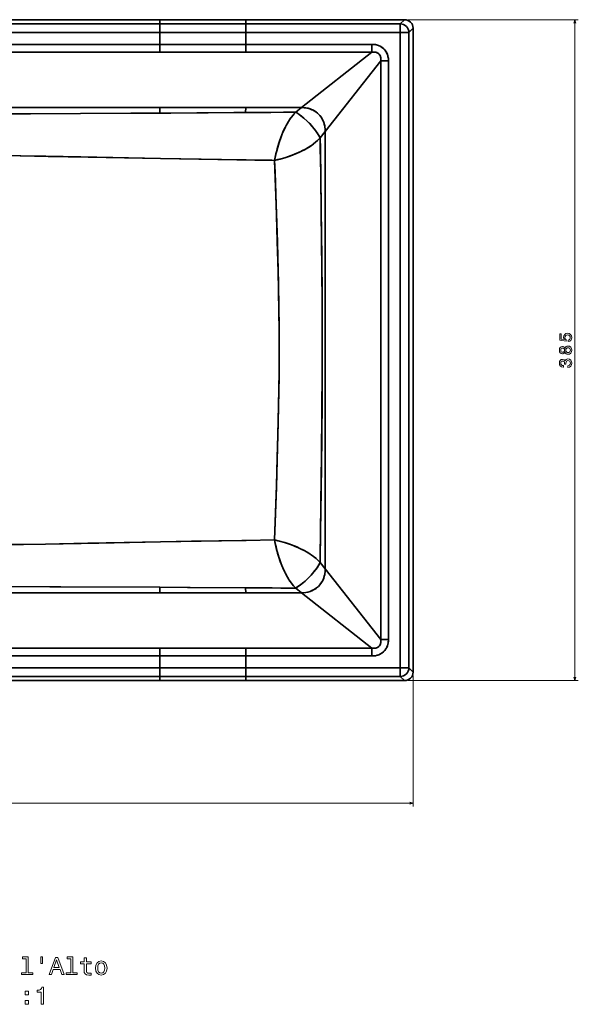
# Model space of a CAD drawing. Extents: x 317 to 1914, y 39 to 1273.
# Tile 3 of 5: x 643 to 968, y 39 to 613. Entities that reach past the tile are written whole.
import ezdxf

# ---------------------------------------------------------------- set-up
doc = ezdxf.new("R2010")
doc.units = 0

msp = doc.modelspace()

# ---------------------------------------------------------------- linework, layer by layer
at = {"color": 7, "lineweight": 35}
for p, q in [((594.5, 613.03), (724.5, 613.03)), ((724.5, 613.03), (594.5, 613.03)), ((594.5, 610.58), (724.5, 610.58)), ((724.5, 610.58), (594.5, 610.58)), ((774.5, 613.03), (724.5, 613.03)), ((774.5, 613.03), (724.5, 613.03)), ((724.5, 610.58), (774.5, 610.58)), ((774.5, 610.58), (724.5, 610.58)), ((867.06, 613.03), (774.5, 613.03)), ((774.5, 613.03), (867.06, 613.03)), ((774.5, 610.58), (864.6, 610.58)), ((864.6, 610.58), (774.5, 610.58)), ((594.5, 605.58), (724.5, 605.58)), ((724.5, 605.58), (594.5, 605.58)), ((724.5, 605.58), (774.5, 605.58)), ((724.5, 605.58), (774.5, 605.58)), ((864.6, 605.58), (774.5, 605.58)), ((774.5, 605.58), (864.6, 605.58)), ((864.6, 235.37), (864.6, 605.58)), ((864.6, 605.58), (864.6, 235.37)), ((869.6, 605.58), (869.6, 235.37)), ((869.6, 235.37), (869.6, 605.58)), ((872.06, 232.92), (872.06, 608.03)), ((872.06, 608.03), (872.06, 232.92)), ((724.5, 598.67), (594.5, 598.67)), ((594.5, 598.67), (724.5, 598.67)), ((774.5, 598.67), (724.5, 598.67)), ((774.5, 598.67), (724.5, 598.67)), ((774.5, 598.67), (848.07, 598.67)), ((848.07, 598.67), (774.5, 598.67)), ((594.5, 594.14), (724.5, 594.14)), ((724.5, 594.14), (594.5, 594.14)), ((724.5, 594.14), (774.5, 594.14)), ((774.5, 594.14), (724.5, 594.14)), ((774.5, 594.14), (848.07, 594.14)), ((848.07, 594.14), (774.5, 594.14)), ((806.93, 561.84), (848.07, 594.14)), ((848.07, 594.14), (806.93, 561.84)), ((853.16, 589.04), (820.87, 547.9)), ((820.87, 547.9), (853.16, 589.04)), ((853.16, 589.04), (853.16, 251.91)), ((853.16, 251.91), (853.16, 589.04)), ((857.69, 589.04), (857.69, 251.91)), ((857.69, 251.91), (857.69, 589.04)), ((594.5, 561.84), (724.5, 561.84)), ((724.5, 561.84), (594.5, 561.84)), ((724.5, 561.84), (774.5, 561.84)), ((774.5, 561.84), (724.5, 561.84)), ((774.5, 561.84), (806.93, 561.84)), ((806.93, 561.84), (774.5, 561.84)), ((820.87, 547.9), (820.87, 293.05)), ((820.87, 293.05), (820.87, 547.9)), ((820.87, 293.05), (853.16, 251.91)), ((853.16, 251.91), (820.87, 293.05)), ((724.5, 279.11), (594.5, 279.11)), ((594.5, 279.11), (724.5, 279.11)), ((724.5, 279.11), (774.5, 279.11)), ((724.5, 279.11), (774.5, 279.11)), ((806.93, 279.11), (774.5, 279.11)), ((774.5, 279.11), (806.93, 279.11)), ((848.07, 246.82), (806.93, 279.11)), ((806.93, 279.11), (848.07, 246.82)), ((724.5, 246.82), (594.5, 246.82)), ((594.5, 246.82), (724.5, 246.82)), ((724.5, 246.82), (774.5, 246.82)), ((774.5, 246.82), (724.5, 246.82)), ((848.07, 246.82), (774.5, 246.82)), ((774.5, 246.82), (848.07, 246.82)), ((724.5, 242.28), (594.5, 242.28)), ((594.5, 242.28), (724.5, 242.28)), ((724.5, 242.28), (774.5, 242.28)), ((774.5, 242.28), (724.5, 242.28)), ((848.07, 242.28), (774.5, 242.28)), ((774.5, 242.28), (848.07, 242.28)), ((724.5, 235.37), (594.5, 235.37)), ((594.5, 235.37), (724.5, 235.37)), ((774.5, 235.37), (724.5, 235.37)), ((774.5, 235.37), (724.5, 235.37)), ((864.6, 235.37), (774.5, 235.37)), ((774.5, 235.37), (864.6, 235.37)), ((724.5, 230.38), (594.5, 230.38)), ((594.5, 230.38), (724.5, 230.38)), ((724.5, 230.38), (774.5, 230.38)), ((724.5, 230.38), (774.5, 230.38)), ((864.6, 230.38), (774.5, 230.38)), ((774.5, 230.38), (864.6, 230.38)), ((594.5, 227.92), (724.5, 227.92)), ((724.5, 227.92), (594.5, 227.92)), ((774.5, 227.92), (724.5, 227.92)), ((724.5, 227.92), (774.5, 227.92)), ((774.5, 227.92), (867.06, 227.92)), ((867.06, 227.92), (774.5, 227.92))]:
    msp.add_line(p, q, dxfattribs=at)
at = {"color": 7, "lineweight": 35, "ltscale": 0.061325}
for p, q in [((724.5, 613.03), (724.5, 610.58)), ((724.5, 610.58), (724.5, 613.03)), ((774.5, 610.58), (774.5, 613.03)), ((774.5, 613.03), (774.5, 610.58)), ((724.5, 227.92), (724.5, 230.38)), ((724.5, 227.92), (724.5, 230.38)), ((774.5, 230.38), (774.5, 227.92)), ((774.5, 230.38), (774.5, 227.92))]:
    msp.add_line(p, q, dxfattribs=at)
at = {"color": 7, "lineweight": 35, "ltscale": 0.124973}
for p, q in [((724.5, 610.58), (724.5, 605.58)), ((724.5, 605.58), (724.5, 610.58)), ((774.5, 605.58), (774.5, 610.58)), ((774.5, 610.58), (774.5, 605.58)), ((864.6, 610.58), (864.6, 605.58)), ((864.6, 605.58), (864.6, 610.58)), ((864.6, 605.58), (869.6, 605.58)), ((869.6, 605.58), (864.6, 605.58)), ((724.5, 230.38), (724.5, 235.37)), ((724.5, 235.37), (724.5, 230.38)), ((774.5, 235.37), (774.5, 230.38)), ((774.5, 230.38), (774.5, 235.37)), ((864.6, 230.38), (864.6, 235.37)), ((864.6, 235.37), (869.6, 235.37)), ((869.6, 235.37), (864.6, 235.37)), ((864.6, 235.37), (864.6, 230.38))]:
    msp.add_line(p, q, dxfattribs=at)
at = {"color": 7, "lineweight": 35, "ltscale": 0.086727}
for p, q in [((867.06, 613.03), (864.6, 610.58)), ((864.6, 610.58), (867.06, 613.03)), ((872.06, 608.03), (869.6, 605.58)), ((869.6, 605.58), (872.06, 608.03)), ((869.6, 235.37), (872.06, 232.92)), ((872.06, 232.92), (869.6, 235.37)), ((867.06, 227.92), (864.6, 230.38)), ((864.6, 230.38), (867.06, 227.92))]:
    msp.add_line(p, q, dxfattribs=at)
at = {"color": 7, "lineweight": 13}
for p, q in [((869.06, 613.03), (968.36, 613.03)), ((966.36, 227.92), (966.36, 613.03)), ((872.06, 230.92), (872.06, 154.52)), ((869.06, 227.92), (968.36, 227.92)), ((316.94, 156.52), (872.06, 156.52))]:
    msp.add_line(p, q, dxfattribs=at)
at = {"color": 7, "lineweight": 35, "ltscale": 0.172751}
for p, q in [((724.5, 598.67), (724.5, 605.58)), ((724.5, 598.67), (724.5, 605.58)), ((774.5, 605.58), (774.5, 598.67)), ((774.5, 605.58), (774.5, 598.67)), ((724.5, 235.37), (724.5, 242.28)), ((724.5, 235.37), (724.5, 242.28)), ((774.5, 242.28), (774.5, 235.37)), ((774.5, 242.28), (774.5, 235.37))]:
    msp.add_line(p, q, dxfattribs=at)
at = {"color": 7, "lineweight": 35, "ltscale": 0.113412}
for p, q in [((724.5, 598.67), (724.5, 594.14)), ((724.5, 594.14), (724.5, 598.67)), ((774.5, 598.67), (774.5, 594.14)), ((774.5, 594.14), (774.5, 598.67)), ((848.07, 594.14), (848.07, 598.67)), ((848.07, 598.67), (848.07, 594.14)), ((857.69, 589.04), (853.16, 589.04)), ((853.16, 589.04), (857.69, 589.04)), ((724.5, 242.28), (724.5, 246.82)), ((724.5, 242.28), (724.5, 246.82)), ((774.5, 246.82), (774.5, 242.28)), ((774.5, 246.82), (774.5, 242.28)), ((848.07, 242.28), (848.07, 246.82)), ((848.07, 246.82), (848.07, 242.28)), ((853.16, 251.91), (857.69, 251.91)), ((857.69, 251.91), (853.16, 251.91))]:
    msp.add_line(p, q, dxfattribs=at)
at = {"color": 7, "lineweight": 35, "ltscale": 0.081136}
for p, q in [((724.5, 558.6), (724.5, 561.84)), ((724.5, 561.84), (724.5, 558.6))]:
    msp.add_line(p, q, dxfattribs=at)
at = {"color": 7, "lineweight": 35, "ltscale": 0.072772}
for p, q in [((774.5, 561.84), (774.36, 558.94)), ((774.36, 558.94), (774.5, 561.84))]:
    msp.add_line(p, q, dxfattribs=at)
at = {"color": 7, "lineweight": 35, "ltscale": 0.106952}
for p, q in [((803.64, 559.11), (806.93, 561.84)), ((806.93, 561.84), (803.64, 559.11))]:
    msp.add_line(p, q, dxfattribs=at)
at = {"color": 7, "lineweight": 35, "ltscale": 0.117818}
for p, q in [((817.9, 544.24), (820.87, 547.9)), ((820.87, 547.9), (817.9, 544.24))]:
    msp.add_line(p, q, dxfattribs=at)
at = {"color": 7, "lineweight": 35, "ltscale": 0.412503}
msp.add_line((791.33, 531.08), (774.83, 531.34), dxfattribs=at)
at = {"color": 7, "lineweight": 35, "ltscale": 0.41235}
for p, q in [((791.32, 309.88), (774.82, 309.62)), ((774.82, 309.62), (791.32, 309.88))]:
    msp.add_line(p, q, dxfattribs=at)
at = {"color": 7, "lineweight": 35, "ltscale": 0.117937}
for p, q in [((820.87, 293.05), (817.9, 296.72)), ((817.9, 296.72), (820.87, 293.05))]:
    msp.add_line(p, q, dxfattribs=at)
at = {"color": 7, "lineweight": 35, "ltscale": 0.000354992}
msp.add_line((820.8, 293.13), (820.81, 293.12), dxfattribs=at)
at = {"color": 7, "lineweight": 35, "ltscale": 0.000357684}
msp.add_line((820.81, 293.12), (820.8, 293.13), dxfattribs=at)
at = {"color": 7, "lineweight": 35, "ltscale": 0.081133}
for p, q in [((724.5, 279.11), (724.5, 282.36)), ((724.5, 282.36), (724.5, 279.11))]:
    msp.add_line(p, q, dxfattribs=at)
at = {"color": 7, "lineweight": 35, "ltscale": 0.072839}
for p, q in [((774.5, 279.11), (774.36, 282.02)), ((774.36, 282.02), (774.5, 279.11))]:
    msp.add_line(p, q, dxfattribs=at)
at = {"color": 7, "lineweight": 35, "ltscale": 0.107211}
msp.add_line((806.93, 279.11), (803.63, 281.86), dxfattribs=at)
at = {"color": 7, "lineweight": 35, "ltscale": 0.107209}
msp.add_line((803.63, 281.86), (806.93, 279.11), dxfattribs=at)
at = {"color": 7, "lineweight": 13}
for points in [[(966.88, 611.1), (966.36, 613.03), (965.84, 611.1)], [(965.84, 229.85), (966.36, 227.92), (966.88, 229.85)], [(870.12, 156), (872.06, 156.52), (870.12, 157.04)]]:
    msp.add_lwpolyline(points, dxfattribs=at)
at = {"color": 7, "lineweight": 35}
for points in [[(848.07, 598.67), (849.38, 598.6), (850.05, 598.5), (850.71, 598.37), (851.33, 598.19), (851.94, 597.98), (852.83, 597.59), (853.67, 597.1), (854.45, 596.52), (855.03, 595.98), (855.57, 595.39), (856.05, 594.75), (856.37, 594.25), (856.65, 593.72), (857.09, 592.68), (857.41, 591.6), (857.54, 590.97), (857.62, 590.33), (857.69, 589.04)], [(857.69, 589.04), (857.65, 590.07), (857.52, 591.08), (857.29, 592.08), (856.96, 593.03), (856.53, 593.95), (856, 594.82), (855.41, 595.58), (854.73, 596.27), (853.99, 596.88), (853.18, 597.4), (852.32, 597.83), (851.38, 598.18), (850.4, 598.44), (849.41, 598.6), (848.74, 598.65), (848.07, 598.67)], [(853.16, 589.04), (853.22, 589.99), (853.17, 590.9), (853.08, 591.33), (852.96, 591.75), (852.72, 592.32), (852.38, 592.83), (851.97, 593.26), (851.48, 593.62), (851.13, 593.8), (850.77, 593.94), (850.34, 594.07), (849.89, 594.15), (848.99, 594.2), (848.07, 594.14)], [(848.07, 594.14), (849.02, 594.2), (849.94, 594.14), (850.39, 594.05), (850.82, 593.92), (851.19, 593.77), (851.54, 593.58), (851.97, 593.26), (852.34, 592.88), (852.65, 592.43), (852.83, 592.09), (852.97, 591.72), (853.09, 591.28), (853.17, 590.83), (853.22, 589.94), (853.16, 589.04)], [(594.5, 558.14), (627.84, 558.21), (678.25, 558.37), (724.5, 558.6)], [(594.5, 558.14), (649.05, 558.27), (707.47, 558.5), (724.5, 558.6)], [(724.5, 558.6), (767.53, 558.89), (774.36, 558.94)], [(774.36, 558.94), (730.86, 558.64), (724.5, 558.6)], [(774.36, 558.94), (780.25, 558.98), (789.05, 559.05), (798.61, 559.09), (803.18, 559.1), (803.64, 559.11)], [(774.36, 558.94), (780.26, 558.98), (789.06, 559.05), (796.44, 559.1), (803.18, 559.1), (803.64, 559.11)], [(803.64, 559.11), (802.79, 558.25), (802.11, 557.47), (800.86, 555.87), (799.66, 554.1), (798.99, 553), (798.33, 551.85), (797.66, 550.58), (797.01, 549.26), (795.82, 546.58), (794.91, 544.28), (793.92, 541.43), (793.13, 538.84), (792.53, 536.63), (792.08, 534.78), (791.68, 532.91), (791.33, 531.08)], [(803.64, 559.11), (802.6, 558.03), (801.97, 557.3), (801.35, 556.52), (800.68, 555.62), (800.03, 554.67), (799.37, 553.64), (798.08, 551.38), (797.44, 550.15), (796.8, 548.82), (796.18, 547.44), (795.56, 545.96), (794.97, 544.43), (794.38, 542.81), (793.83, 541.15), (792.86, 537.87), (792.02, 534.51), (791.33, 531.08)], [(817.9, 544.24), (817.09, 545.65), (816.11, 547.16), (815, 548.71), (813.39, 550.7), (811.79, 552.47), (810.07, 554.16), (808.32, 555.72), (806.6, 557.07), (804.59, 558.49), (803.7, 559.07), (803.64, 559.11)], [(803.64, 559.11), (803.67, 559.09), (804.59, 558.5), (805.59, 557.81), (806.94, 556.82), (808.45, 555.61), (810.25, 554), (812, 552.24), (813.28, 550.83), (814.47, 549.4), (815.19, 548.46), (816.36, 546.8), (817.33, 545.25), (817.9, 544.24)], [(806.93, 561.84), (807.77, 561.82), (808.61, 561.76), (809.4, 561.66), (810.19, 561.53), (811.25, 561.27), (812.3, 560.93), (813.32, 560.52), (814.36, 559.97), (815.36, 559.34), (816.29, 558.62), (817.15, 557.81), (817.62, 557.29), (818.07, 556.74), (818.86, 555.58), (819.52, 554.34), (820.04, 553.04), (820.43, 551.69), (820.68, 550.44), (820.82, 549.17), (820.87, 547.9)], [(820.87, 547.9), (820.85, 548.74), (820.79, 549.58), (820.69, 550.37), (820.55, 551.15), (820.3, 552.19), (819.98, 553.21), (819.58, 554.19), (819.05, 555.25), (818.43, 556.25), (817.73, 557.17), (816.94, 558.02), (816.24, 558.66), (815.48, 559.25), (814.68, 559.79), (813.92, 560.22), (813.12, 560.6), (812.01, 561.04), (810.8, 561.39), (809.54, 561.64), (808.25, 561.79), (806.93, 561.84)], [(791.33, 531.08), (793.17, 531.5), (794.99, 531.97), (797.32, 532.63), (799.6, 533.37), (801.81, 534.17), (803.38, 534.79), (804.91, 535.44), (807.32, 536.58), (808.68, 537.29), (810.96, 538.59), (812.5, 539.58), (813.93, 540.6), (815.19, 541.6), (816.35, 542.62), (817.16, 543.42), (817.9, 544.24)], [(791.33, 531.08), (792.97, 531.45), (794.6, 531.86), (797.86, 532.8), (799.44, 533.32), (802.52, 534.45), (804.02, 535.06), (806.26, 536.06), (807.68, 536.76), (809.4, 537.68), (811.04, 538.64), (812.58, 539.63), (814.01, 540.66), (815.24, 541.63), (816.36, 542.63), (817.37, 543.65), (817.9, 544.24)], [(817.9, 544.24), (817.99, 537.77), (818.43, 502.43), (818.76, 474.28), (818.96, 451.96), (819.05, 433.74), (819.06, 408.95), (818.92, 384.14), (818.68, 359.4), (818.34, 331.54), (818.12, 313.42), (817.96, 301.78), (817.9, 296.72)], [(817.9, 544.24), (817.98, 538.34), (818.18, 523.37), (818.45, 501), (818.83, 467.18), (818.99, 447.62), (819.07, 422.87), (819.07, 416.67), (818.98, 391.86), (818.78, 369.16), (818.43, 338.58), (818.14, 314.88), (817.91, 297.69), (817.9, 296.72)], [(594.5, 533.81), (605.13, 533.87), (615.76, 533.87), (627.93, 533.81), (642.95, 533.66), (657.96, 533.43), (678.42, 533.07), (724.88, 532.18)], [(724.88, 532.18), (682.65, 532.98), (659.26, 533.41), (643.49, 533.65), (625.27, 533.83), (616.14, 533.87), (605.32, 533.87), (594.5, 533.81)], [(724.88, 532.18), (769.38, 531.43), (774.83, 531.34)], [(724.88, 532.18), (772.21, 531.38), (774.83, 531.34)], [(774.83, 531.34), (779.75, 531.27), (789.67, 531.11), (791.33, 531.08)], [(791.33, 531.08), (792.39, 500.05), (792.92, 483.32), (793.16, 474.89), (793.53, 459.54), (793.79, 444.87), (793.9, 434.77), (793.96, 424.66), (793.96, 417.78), (793.92, 407.89), (793.81, 398.01), (793.65, 388.01), (793.28, 371.05), (792.87, 356.21), (792.37, 340.58), (791.32, 309.88)], [(791.32, 309.88), (792.4, 341.59), (792.91, 357.75), (793.44, 377.96), (793.66, 388.2), (793.78, 395.54), (793.9, 405.67), (793.96, 415.8), (793.96, 422.54), (793.92, 432.51), (793.82, 442.46), (793.6, 455.75), (793.38, 466.13), (792.9, 484.01), (792.43, 498.88), (791.57, 524.13), (791.33, 531.08)], [(791.32, 309.88), (791.68, 308), (792.08, 306.14), (792.52, 304.3), (793.01, 302.49), (793.79, 299.88), (794.66, 297.33), (795.58, 294.93), (796.56, 292.65), (797.45, 290.77), (798.38, 289.01), (799.32, 287.4), (800.27, 285.91), (801.19, 284.62), (802.14, 283.44), (802.88, 282.61), (803.63, 281.86)], [(803.63, 281.86), (803.03, 282.46), (802.43, 283.11), (801.77, 283.89), (801.11, 284.73), (799.85, 286.55), (799.19, 287.61), (798.54, 288.72), (797.3, 291.07), (796.15, 293.58), (795.19, 295.92), (794.15, 298.8), (793.6, 300.49), (793.09, 302.22), (792.6, 304.02), (792.15, 305.84), (791.73, 307.73), (791.32, 309.88)], [(791.32, 309.88), (793.16, 309.46), (794.98, 309), (797.31, 308.33), (799.58, 307.59), (801.8, 306.79), (803.36, 306.17), (804.89, 305.52), (806.83, 304.62), (808.9, 303.55), (810.86, 302.42), (812.7, 301.24), (814.08, 300.24), (815.36, 299.22), (816.48, 298.21), (817.46, 297.21), (817.9, 296.72)], [(817.9, 296.72), (817.46, 297.21), (816.36, 298.32), (815.6, 299.02), (814.78, 299.7), (813.87, 300.41), (812.9, 301.1), (811.84, 301.82), (810.73, 302.51), (809.53, 303.21), (808.29, 303.88), (806.47, 304.8), (804.28, 305.79), (802.76, 306.42), (800.02, 307.44), (797.18, 308.37), (794.27, 309.18), (791.32, 309.88)], [(594.5, 307.14), (612.67, 307.08), (618.73, 307.09), (631.75, 307.18), (644.77, 307.33), (657.8, 307.52), (688.79, 308.09), (724.88, 308.78)], [(724.88, 308.78), (682.48, 307.97), (657.81, 307.52), (644.95, 307.33), (632.08, 307.18), (619.22, 307.09), (610.11, 307.08), (594.5, 307.14)], [(724.88, 308.78), (772.19, 309.57), (774.82, 309.62)], [(774.82, 309.62), (742.93, 309.09), (724.88, 308.78)], [(817.9, 296.72), (817.08, 295.31), (816.04, 293.7), (814.84, 292.06), (813.39, 290.26), (811.8, 288.52), (810.09, 286.82), (808.33, 285.26), (806.61, 283.9), (804.59, 282.48), (803.69, 281.9), (803.63, 281.86)], [(817.9, 296.72), (817.28, 295.63), (816.54, 294.45), (815.5, 292.94), (814.25, 291.3), (812.67, 289.45), (810.9, 287.6), (809.06, 285.89), (807.28, 284.41), (806.21, 283.6), (805.19, 282.88), (803.66, 281.88), (803.63, 281.86)], [(806.93, 279.11), (808.24, 279.16), (809.53, 279.31), (810.79, 279.56), (812, 279.92), (813.12, 280.35), (814.34, 280.97), (815.49, 281.7), (816.54, 282.56), (817.49, 283.51), (818.32, 284.56), (819.05, 285.71), (819.46, 286.49), (819.81, 287.3), (820.28, 288.68), (820.61, 290.1), (820.8, 291.56), (820.87, 293.05)], [(820.87, 293.05), (820.85, 292.21), (820.78, 291.36), (820.69, 290.58), (820.55, 289.79), (820.29, 288.73), (819.96, 287.68), (819.54, 286.66), (819, 285.61), (818.36, 284.62), (817.64, 283.69), (816.83, 282.83), (816.31, 282.35), (815.76, 281.91), (814.6, 281.12), (813.36, 280.46), (812.06, 279.94), (810.71, 279.55), (809.46, 279.3), (808.2, 279.16), (806.93, 279.11)], [(724.5, 282.36), (660.24, 282.65), (609.57, 282.79), (594.5, 282.82)], [(724.5, 282.36), (666.75, 282.63), (609.77, 282.79), (594.5, 282.82)], [(774.36, 282.02), (742.05, 282.25), (724.5, 282.36)], [(774.36, 282.02), (740.65, 282.26), (724.5, 282.36)], [(803.63, 281.86), (794.87, 281.87), (786.21, 281.94), (778.55, 281.99), (774.36, 282.02)], [(803.63, 281.86), (795.4, 281.87), (789.88, 281.9), (783.3, 281.97), (774.36, 282.02)], [(857.69, 251.91), (857.67, 251.2), (857.61, 250.48), (857.51, 249.85), (857.38, 249.22), (857.12, 248.35), (856.78, 247.51), (856.37, 246.71), (855.77, 245.81), (855.06, 245), (854.26, 244.29), (853.38, 243.67), (852.5, 243.21), (851.57, 242.84), (850.61, 242.57), (849.35, 242.35), (848.07, 242.28)], [(848.07, 246.82), (849.01, 246.75), (849.92, 246.81), (850.35, 246.9), (850.77, 247.02), (851.28, 247.23), (851.74, 247.52), (852.15, 247.87), (852.49, 248.28), (852.77, 248.75), (852.98, 249.26), (853.09, 249.67), (853.17, 250.1), (853.22, 251), (853.16, 251.91)], [(853.16, 251.91), (853.22, 250.97), (853.16, 250.05), (853.08, 249.61), (852.96, 249.19), (852.74, 248.68), (852.45, 248.22), (852.1, 247.81), (851.68, 247.47), (851.22, 247.2), (850.7, 246.99), (850.29, 246.88), (849.86, 246.8), (848.96, 246.75), (848.07, 246.82)], [(848.07, 242.28), (849.09, 242.33), (850.1, 242.46), (851.1, 242.69), (852.06, 243.02), (852.98, 243.45), (853.84, 243.97), (854.72, 244.67), (855.5, 245.48), (856.17, 246.38), (856.65, 247.23), (857.04, 248.13), (857.34, 249.06), (857.54, 250), (857.66, 250.95), (857.69, 251.91)]]:
    msp.add_lwpolyline(points, dxfattribs=at)
at = {"color": 7, "lineweight": 13}
for points in [[(962.53, 425.45), (963.36, 425.67), (964.01, 426.16), (964.41, 426.89), (964.56, 427.82), (964.38, 428.84), (963.88, 429.63), (963.1, 430.14), (962.09, 430.33), (961.15, 430.16), (960.41, 429.67), (959.94, 428.92), (959.77, 427.94), (959.89, 427.18), (960.22, 426.6), (958.34, 426.88), (958.34, 429.95), (957.51, 429.95), (957.51, 426.21), (961.22, 425.65), (961.22, 426.46), (960.75, 427.04), (960.58, 427.79), (960.69, 428.43), (961.01, 428.93), (961.5, 429.24), (962.14, 429.35), (962.77, 429.24), (963.27, 428.92), (963.58, 428.42), (963.69, 427.79), (963.62, 427.25), (963.39, 426.84), (963.03, 426.54), (962.53, 426.39)], [(960.59, 419.23), (960.87, 418.71), (961.26, 418.36), (961.76, 418.14), (962.35, 418.07), (963.25, 418.23), (963.94, 418.69), (964.39, 419.45), (964.56, 420.48), (964.39, 421.5), (963.94, 422.25), (963.25, 422.72), (962.35, 422.89), (961.76, 422.81), (961.26, 422.6), (960.87, 422.23), (960.59, 421.73), (960.34, 422.13), (960.01, 422.41), (959.61, 422.59), (959.11, 422.65), (958.4, 422.49), (957.82, 422.06), (957.45, 421.38), (957.31, 420.48), (957.45, 419.57), (957.82, 418.88), (958.4, 418.45), (959.11, 418.3), (959.61, 418.35), (960.01, 418.52)], [(959.19, 419.26), (958.75, 419.34), (958.41, 419.58), (958.2, 419.96), (958.11, 420.48), (958.2, 420.98), (958.41, 421.37), (958.75, 421.61), (959.19, 421.7), (959.65, 421.61), (960, 421.37), (960.23, 420.98), (960.3, 420.48), (960.22, 419.96), (960, 419.58), (959.65, 419.34)], [(962.33, 419.04), (961.8, 419.13), (961.39, 419.42), (961.13, 419.87), (961.04, 420.48), (961.13, 421.07), (961.39, 421.53), (961.8, 421.82), (962.33, 421.92), (962.91, 421.82), (963.34, 421.53), (963.62, 421.07), (963.71, 420.48), (963.62, 419.87), (963.34, 419.42), (962.91, 419.13)], [(962.16, 410.46), (962.23, 410.46), (963.2, 410.63), (963.92, 411.1), (964.39, 411.85), (964.56, 412.83), (964.39, 413.88), (963.94, 414.67), (963.24, 415.17), (962.33, 415.36), (961.74, 415.28), (961.25, 415.05), (960.88, 414.69), (960.61, 414.21), (960.06, 414.86), (959.19, 415.09), (958.41, 414.94), (957.81, 414.51), (957.44, 413.8), (957.31, 412.83), (957.47, 411.93), (957.91, 411.23), (958.62, 410.78), (959.56, 410.63), (959.63, 410.63), (959.63, 411.52), (958.98, 411.6), (958.52, 411.87), (958.24, 412.29), (958.13, 412.89), (958.22, 413.41), (958.43, 413.79), (958.77, 414.02), (959.23, 414.12), (959.73, 414.02), (960.06, 413.78), (960.26, 413.36), (960.32, 412.78), (960.31, 412.39), (961.11, 412.39), (961.09, 412.89), (961.18, 413.52), (961.42, 413.99), (961.82, 414.28), (962.33, 414.38), (962.92, 414.27), (963.35, 413.97), (963.62, 413.51), (963.71, 412.9), (963.61, 412.26), (963.31, 411.8), (962.83, 411.5), (962.16, 411.39)], [(646.45, 65.88), (646.45, 57.67), (643.84, 57.67), (643.84, 56.6), (650.31, 56.6), (650.31, 57.67), (647.71, 57.67), (647.71, 66.95), (644.46, 66.95), (644.46, 65.88)], [(655.11, 66.96), (655.11, 63.04), (656.07, 63.04), (656.07, 66.96)], [(659.87, 56.6), (661.2, 56.6), (662.25, 59.54), (666.24, 59.54), (667.3, 56.6), (668.65, 56.6), (664.99, 66.62), (663.52, 66.62)], [(662.71, 60.77), (664.26, 65.18), (665.8, 60.77)], [(672.47, 65.88), (672.47, 57.67), (669.86, 57.67), (669.86, 56.6), (676.33, 56.6), (676.33, 57.67), (673.74, 57.67), (673.74, 66.95), (670.48, 66.95), (670.48, 65.88)], [(680.32, 63), (680.32, 59.12), (680.41, 57.87), (680.81, 57.01), (681.62, 56.5), (682.99, 56.33), (684.49, 56.4), (684.49, 57.5), (683.39, 57.41), (682.4, 57.52), (681.86, 57.88), (681.63, 58.49), (681.59, 59.34), (681.59, 63), (684.49, 63), (684.49, 64.08), (681.59, 64.08), (681.59, 66.34), (680.32, 66.34), (680.32, 64.08), (678.13, 64.08), (678.13, 63)], [(686.92, 60.46), (687.15, 58.71), (687.81, 57.41), (688.87, 56.6), (690.28, 56.33), (691.68, 56.6), (692.73, 57.39), (693.39, 58.69), (693.64, 60.46), (693.39, 62.22), (692.73, 63.53), (691.68, 64.33), (690.28, 64.61), (688.87, 64.33), (687.81, 63.52), (687.15, 62.22)], [(688.22, 60.48), (688.35, 61.77), (688.75, 62.71), (689.4, 63.29), (690.28, 63.49), (691.14, 63.29), (691.79, 62.73), (692.19, 61.77), (692.34, 60.48), (692.19, 59.17), (691.79, 58.22), (691.14, 57.64), (690.28, 57.45), (689.4, 57.64), (688.75, 58.22), (688.35, 59.17)], [(645.91, 44.92), (647.9, 44.92), (647.9, 47.06), (645.91, 47.06)], [(655.32, 39.33), (656.63, 39.33), (656.63, 49.4), (655.65, 49.4), (655.39, 48.52), (654.87, 47.93), (654.08, 47.58), (652.99, 47.47), (652.99, 46.44), (655.32, 46.44)], [(645.91, 39.33), (647.9, 39.33), (647.9, 41.47), (645.91, 41.47)]]:
    msp.add_lwpolyline(points, close=True, dxfattribs=at)
at = {"color": 7, "lineweight": 35}
for centre, start, end in [((864.6, 605.58), 0.03437, 89.96563), ((864.6, 605.58), 0.03439, 89.96561), ((867.06, 608.03), 359.99789, 90.00211), ((867.06, 608.04), 359.99469, 90.00532), ((864.6, 235.38), 270.03437, 359.96563), ((864.6, 235.38), 270.03439, 359.96561), ((867.06, 232.92), 269.99789, 0.00211), ((867.06, 232.92), 269.99469, 0.00532)]:
    msp.add_arc(centre, 5, start, end, dxfattribs=at)

doc.saveas('drawing.dxf')
